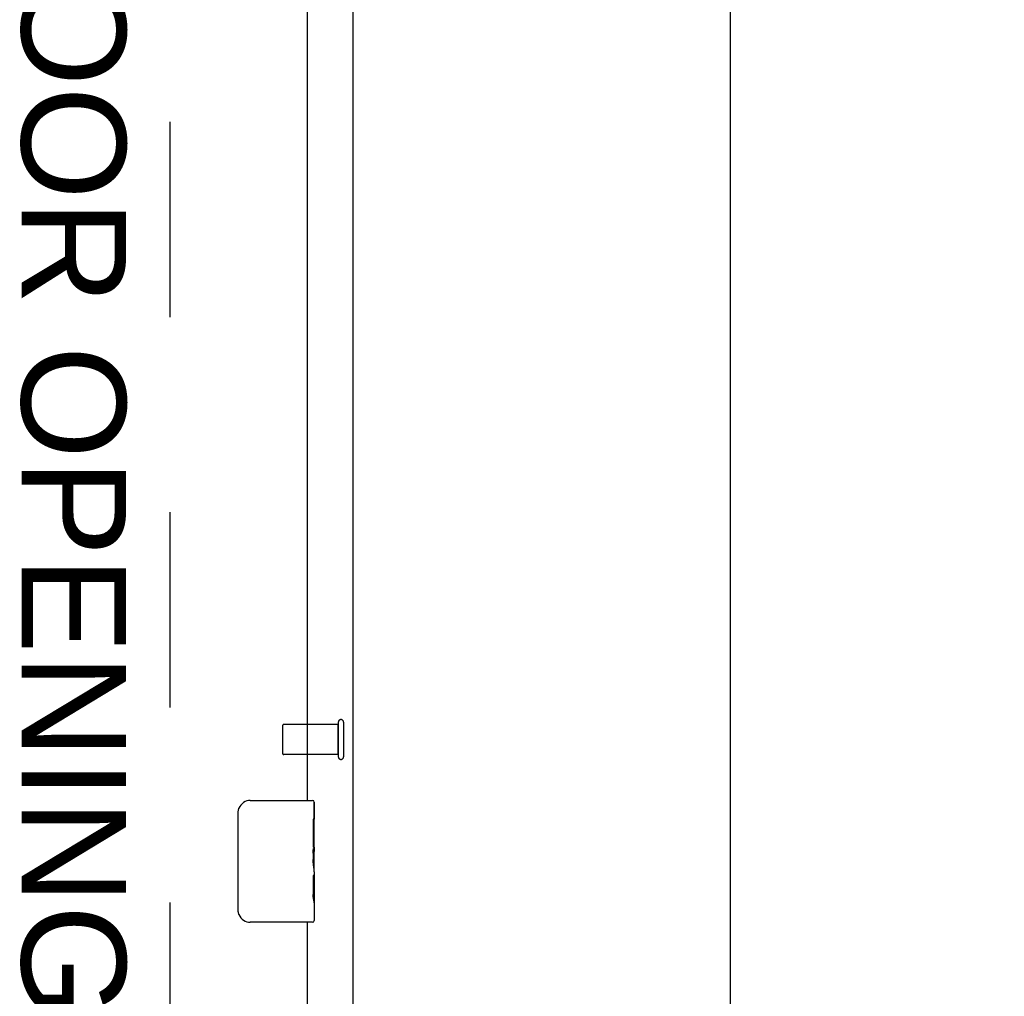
# Model space of a CAD drawing. Header units: inches. Extents: x 0 to 291, y 0 to 188.
# Tile 37 of 113: x 133.73 to 141.81, y 102.55 to 110.57. Entities that reach past the tile are written whole.
import ezdxf

# ---------------------------------------------------------------- set-up
doc = ezdxf.new("R2010")
doc.units = ezdxf.units.IN
doc.header["$LTSCALE"] = 16.018896
doc.header["$MEASUREMENT"] = 0
doc.linetypes.add('HIDDEN', pattern=[0.2, 0.1, -0.1])
doc.layers.get('0').update_dxf_attribs({"linetype": 'CONTINUOUS'})
for name, color, linetype in [('02___PRT_ALL_AXES', 7, 'CONTINUOUS'), ('DEFAULT_2', 8, 'HIDDEN'), ('DIMENSIONS', 7, 'CONTINUOUS')]:
    doc.layers.add(name, color=color, linetype=linetype)
doc.styles.get("Standard").update_dxf_attribs({"font": 'arial.ttf'})
doc.dimstyles.new('DIMSTYLE_1', dxfattribs={"dimtxt": 1.284938, "dimasz": 1.713251, "dimexe": 0.09, "dimexo": 0.07, "dimgap": 0.0375, "dimtad": 0, "dimtih": 1, "dimtoh": 1, "dimzin": 4, "dimdsep": 46, "dimtxsty": 'Standard', "dimblk": '_FILLED', "dimblk1": '_FILLED', "dimblk2": '_FILLED', "dimcen": 0.09, "dimazin": 1, "dimtfac": 1, "dimtdec": 3, "dimtofl": 0, "dimtmove": 0, "dimatfit": 3, "dimldrblk": '_FILLED', "dimfxl": 1, "dimtolj": 1, "dimtzin": 4, "dimarcsym": 0})

# ---------------------------------------------------------------- blocks, each defined once
blk = doc.blocks.new('_FILLED')
at = {"color": 0, "linetype": 'ByBlock'}
blk.add_solid([(0, 0), (-1, 0.2), (-1, -0.2)], dxfattribs=at)
blk = doc.blocks.new('*D20')
at = {"layer": 'DIMENSIONS', "color": 2, "linetype": 'Continuous'}
for p, q in [((137.546, 133.4098), (141.1093, 133.4098)), ((139.5673, 133.4098), (139.5673, 117.4447)), ((139.5673, 98.9098), (139.5673, 114.8748)), ((137.546, 98.9098), (141.1093, 98.9098))]:
    blk.add_line(p, q, dxfattribs=at)
at = {"layer": 'DIMENSIONS', "color": 2, "linetype": 'Continuous', "xscale": 1.7132508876, "yscale": 1.7132508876, "zscale": 1.7132508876}
for p, rotation in [((139.5673, 133.4098), 90), ((139.5673, 98.9098), 270)]:
    blk.add_blockref('_FILLED', p, dxfattribs=dict(at, rotation=rotation))
at = {"layer": 'DIMENSIONS', "color": 2, "linetype": 'Continuous', "insert": (139.5673, 116.8022), "char_height": 1.28494, "width": 4.490118, "attachment_point": 2, "line_spacing_factor": 0.9}
blk.add_mtext('34.50', dxfattribs=at)

msp = doc.modelspace()

# ---------------------------------------------------------------- linework, layer by layer
at = {"color": 3, "linetype": 'Continuous'}
for p, q in [((136.4667, 133.3468), (136.4667, 98.9728)), ((136.0917, 128.1623), (136.0917, 104.1623)), ((136.0917, 103.1623), (136.0917, 99.2348))]:
    msp.add_line(p, q, dxfattribs=at)
at = {"color": 7, "linetype": 'Continuous'}
for p, q in [((135.6267, 104.1623), (136.1367, 104.1623)), ((136.1517, 104.1473), (136.1517, 104.0081)), ((135.5268, 103.2623), (135.5268, 104.0623)), ((136.1517, 103.7777), (136.1517, 103.7443)), ((136.1367, 103.1623), (135.6267, 103.1623))]:
    msp.add_line(p, q, dxfattribs=at)
for points in [[(135.5268, 104.0623), (135.527, 104.0686), (135.5276, 104.0748), (135.5285, 104.0809), (135.5298, 104.0869), (135.5315, 104.0927), (135.5335, 104.0984)], [(135.5335, 103.2261), (135.5315, 103.2318), (135.5298, 103.2376), (135.5285, 103.2436), (135.5276, 103.2497), (135.527, 103.256), (135.5268, 103.2623)]]:
    msp.add_lwpolyline(points, dxfattribs=at)
for centre, radius, start, end in [((135.6267, 104.0623), 0.1, 90, 158.79459), ((136.1367, 104.1473), 0.015, 0, 90), ((135.6267, 103.2623), 0.1, 201.19986, 270), ((136.1367, 103.1773), 0.015, 270, 360)]:
    msp.add_arc(centre, radius, start, end, dxfattribs=at)
at = {"layer": '02___PRT_ALL_AXES', "color": 8, "linetype": 'HIDDEN'}
for p, q in [((136.3487, 104.7863), (135.9017, 104.7863)), ((136.3487, 104.5383), (136.3487, 104.7863)), ((136.3487, 104.5383), (135.9017, 104.5383))]:
    msp.add_line(p, q, dxfattribs=at)
at = {"layer": '02___PRT_ALL_AXES', "color": 7, "linetype": 'Continuous'}
for p, q in [((136.1517, 103.5796), (136.1517, 104.1473)), ((136.1517, 104.0081), (136.1417, 104.0081)), ((136.1417, 104.0081), (136.1417, 103.7777)), ((136.1517, 103.8406), (136.1417, 103.8406)), ((136.1517, 103.7777), (136.1417, 103.7777)), ((136.1417, 103.7308), (136.1417, 103.6778)), ((136.1517, 103.7417), (136.1425, 103.7417)), ((136.1489, 103.6099), (136.1517, 103.6099)), ((136.1517, 103.5772), (136.1517, 103.3244)), ((136.1517, 103.5471), (136.1417, 103.5471)), ((136.1417, 103.5471), (136.1417, 103.3903)), ((136.1428, 103.3793), (136.1517, 103.3793)), ((136.1517, 103.3212), (136.1517, 103.1773))]:
    msp.add_line(p, q, dxfattribs=at)
for points in [[(136.1417, 103.7308), (136.1421, 103.7369), (136.1425, 103.7431), (136.1431, 103.7491), (136.1436, 103.7551), (136.1442, 103.761), (136.1449, 103.7667)], [(136.149, 103.609), (136.1456, 103.6359), (136.1445, 103.6449), (136.1436, 103.6536), (136.1428, 103.6621), (136.1422, 103.6701), (136.1417, 103.6778)], [(136.1517, 103.5772), (136.1515, 103.5844), (136.1509, 103.5921), (136.1501, 103.6003), (136.149, 103.609)], [(136.1436, 103.3719), (136.1426, 103.381), (136.1417, 103.3903)], [(136.1517, 103.3213), (136.1515, 103.3246), (136.151, 103.3289), (136.1501, 103.3341), (136.149, 103.3402), (136.1477, 103.3471), (136.1463, 103.3548), (136.1449, 103.3631), (136.1436, 103.3719)]]:
    msp.add_lwpolyline(points, dxfattribs=at)
msp.add_ellipse((135.9517, 103.7443), major_axis=(0.2, 0), ratio=0.432808, start_param=0, end_param=0.261817, dxfattribs=at)
at = {"layer": 'DEFAULT_2', "color": 8, "linetype": 'HIDDEN'}
for p, q in [((134.9667, 132.1578), (134.9667, 100.1618)), ((135.8917, 104.7763), (135.8917, 104.5483)), ((136.3487, 104.8043), (136.3487, 104.5203)), ((136.3917, 104.8043), (136.3917, 104.5203))]:
    msp.add_line(p, q, dxfattribs=at)
for centre, radius, start, end in [((135.9017, 104.7763), 0.01, 90, 180), ((136.3702, 104.8043), 0.0215, 0, 180), ((135.9017, 104.5483), 0.01, 180, 270), ((136.3702, 104.5203), 0.0215, 180, 360)]:
    msp.add_arc(centre, radius, start, end, dxfattribs=at)

# ---------------------------------------------------------------- texts
at = {"layer": 'DIMENSIONS', "color": 2, "linetype": 'Continuous', "insert": (134.6064, 107.0965), "char_height": 0.856625, "width": 9.426064, "attachment_point": 2, "rotation": 270, "line_spacing_factor": 0.9}
msp.add_mtext('DOOR OPENING', dxfattribs=at)

# ---------------------------------------------------------------- dimensions: what is measured, and where the dimension line sits
at = {"layer": 'DIMENSIONS', "color": 2, "linetype": 'Continuous'}
dim = msp.add_linear_dim(base=(139.5673, 133.4098), p1=(137.476, 98.9098), p2=(137.476, 133.4098), angle=90, dimstyle='DIMSTYLE_1', dxfattribs=at)
dim.commit()
dim.dimension.update_dxf_attribs({"geometry": '*D20', "text_midpoint": (139.5646, 116.1526), "dimtype": 160})

doc.saveas('drawing.dxf')
